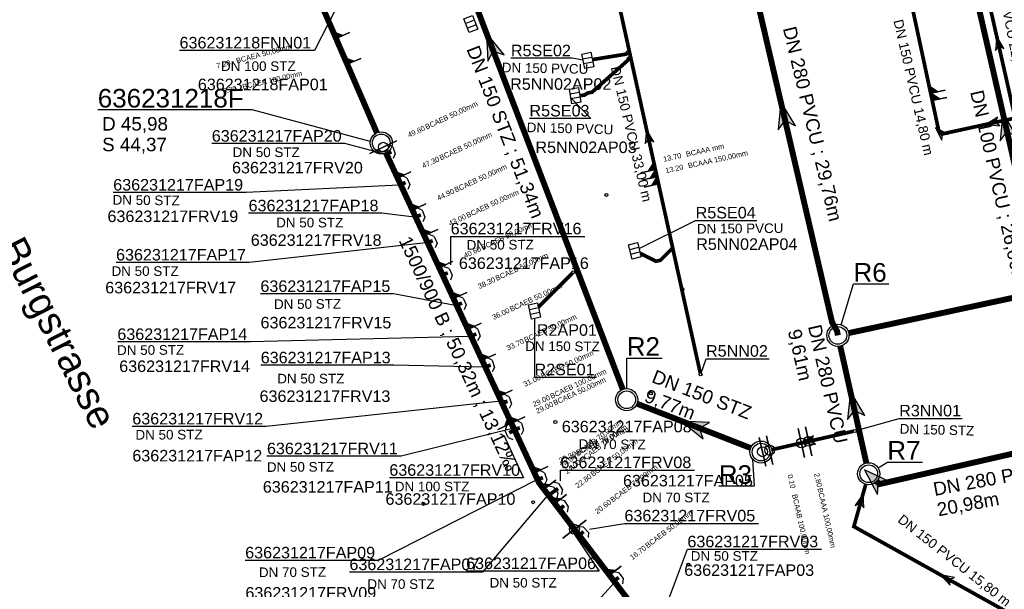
# Model space of a CAD drawing. Extents: x 356718 to 357658, y 5762241 to 5762615.
# Tile 90 of 157: x 357035 to 357102, y 5762405 to 5762443. Entities that reach past the tile are written whole.
import ezdxf
from ezdxf.enums import TextEntityAlignment as Align

# ---------------------------------------------------------------- set-up
doc = ezdxf.new("R2010")
doc.units = 0
doc.header["$MEASUREMENT"] = 0
doc.linetypes.add('AUSGEZOGEN', pattern=[0])
doc.linetypes.add('GESTRICHELT2', pattern=[4, 2, -2])
doc.layers.get('0').update_dxf_attribs({"linetype": 'AUSGEZOGEN'})
for name, color, linetype, true_color in [('111_00131_Symbol', 7, 'AUSGEZOGEN', 0x000000), ('111_00228_Schachtsymbol_nach_Sy', 7, 'AUSGEZOGEN', 0x000000), ('114_00133_Schachtnummer', 7, 'AUSGEZOGEN', 0x000000), ('114_10391_Deckelhoehe', 7, 'AUSGEZOGEN', 0x000000), ('114_10392_Schachtnummer', 7, 'AUSGEZOGEN', 0x000000), ('114_10393_Sohlhoehe', 7, 'AUSGEZOGEN', 0x000000), ('121_10374_Haltungen_Regenwasser', 5, 'GESTRICHELT2', 0x0000ff), ('121_10375_Haltungen_Schmutzwass', 7, 'AUSGEZOGEN', 0x800000), ('121_10397_Haltungen_Regenwasser', 5, 'GESTRICHELT2', 0x0000ff), ('121_10398_Haltungen_Schmutzwass', 7, 'AUSGEZOGEN', 0x800000), ('123_00048_Fliessrichtungspfeil', 7, 'AUSGEZOGEN', 0x000000), ('123_00137_Fliessrichtungspfeil', 7, 'AUSGEZOGEN', 0x000000), ('124_00118_Standard__Laenge___10', 7, 'AUSGEZOGEN', 0x000000), ('124_10395_Standard1', 7, 'AUSGEZOGEN', 0x000000), ('124_10626_Standard__Laenge____1', 7, 'AUSGEZOGEN', 0x000000), ('141_10677_Stutzen__alle__aus_DW', 7, 'AUSGEZOGEN', 0x000000), ('141_10868_Stutzen__141_', 7, 'AUSGEZOGEN', 0x000000), ('156_10394_Strassennamen_1_500', 7, 'AUSGEZOGEN', 0x000000), ('611_00541_Pkte', 3, 'AUSGEZOGEN', 0x00ff00)]:
    doc.layers.add(name, color=color, linetype=linetype, true_color=true_color)
doc.styles.add('ARIAL', font='arial.ttf', dxfattribs={"height": 1.5})
doc.styles.get("Standard").update_dxf_attribs({"font": 'arial.ttf', "height": 1})

# ---------------------------------------------------------------- blocks, each defined once
blk = doc.blocks.new('F00')
at = {"color": 0}
blk.add_circle((0, 0), 0.1, dxfattribs=at)
blk = doc.blocks.new('N03')
at = {"color": 0}
for radius in [0.75, 0.6]:
    blk.add_circle((0, 0), radius, dxfattribs=at)
blk = doc.blocks.new('ES')
at = {"color": 0, "linetype": 'AUSGEZOGEN'}
for points in [[(-0.494, -0.319), (-0.494, 0.306), (0.506, 0.306), (0.506, -0.319), (-0.494, -0.319)], [(-0.169, -0.319), (-0.169, 0.306)], [(0.156, -0.319), (0.156, 0.306)]]:
    blk.add_lwpolyline(points, dxfattribs=at)
blk = doc.blocks.new('TEILSTRECKE_E')
at = {"color": 0, "linetype": 'AUSGEZOGEN'}
for points in [[(0, 0.25), (-0.25, 0.5)], [(0, 0.25), (0, -0.25)], [(0, -0.25), (-0.25, -0.5)]]:
    blk.add_lwpolyline(points, dxfattribs=at)
blk = doc.blocks.new('FLI')
at = {"color": 0, "linetype": 'AUSGEZOGEN'}
blk.add_lwpolyline([(-0.4, 0), (-0.9, -0.6), (0.9, 0), (-0.9, 0.6), (-0.4, 0)], close=True, dxfattribs=at)
at = {"color": 0}
for points in [[(-0.4, 0), (0.9, 0), (-0.9, 0.6)], [(-0.9, -0.6), (0.9, 0), (-0.4, 0)]]:
    blk.add_solid(points, dxfattribs=at)

msp = doc.modelspace()

# ---------------------------------------------------------------- linework, layer by layer
at = {"layer": '114_00133_Schachtnummer', "color": 18, "linetype": 'AUSGEZOGEN', "true_color": 0x000000}
for points in [[(357057.143, 5762445.05), (357055.209, 5762441.239), (357046.068, 5762441.239)], [(357073.409, 5762440.579), (357072.667, 5762440.709), (357068.517, 5762440.709)], [(357072.578, 5762438.039), (357073.927, 5762436.635), (357069.777, 5762436.635)], [(357059.973, 5762434.217), (357057.268, 5762434.93), (357048.252, 5762434.93)], [(357060.944, 5762432.123), (357050.591, 5762431.62), (357041.574, 5762431.62)], [(357061.956, 5762429.952), (357059.762, 5762430.213), (357050.745, 5762430.213)], [(357077.201, 5762427.823), (357081.035, 5762429.733), (357085.185, 5762429.733)], [(357064.437, 5762426.715), (357064.437, 5762428.655), (357073.516, 5762428.655)], [(357062.758, 5762428.221), (357050.782, 5762426.885), (357041.765, 5762426.885)], [(357064.741, 5762423.972), (357060.563, 5762424.758), (357051.546, 5762424.758)], [(357070.121, 5762423.086), (357070.121, 5762419.117), (357074.271, 5762419.117)], [(357065.711, 5762421.879), (357050.87, 5762421.507), (357041.853, 5762421.507)], [(357066.682, 5762419.796), (357060.585, 5762419.926), (357051.568, 5762419.926)], [(357081.399, 5762419.404), (357081.739, 5762420.373), (357086.014, 5762420.373)], [(357068.266, 5762417.547), (357051.946, 5762415.789), (357042.867, 5762415.789)], [(357069.097, 5762415.752), (357061.071, 5762413.77), (357051.991, 5762413.77)], [(357091.912, 5762415.507), (357094.826, 5762416.333), (357099.101, 5762416.333)], [(357068.036, 5762415.192), (357069.36, 5762412.312), (357060.281, 5762412.312)], [(357071.878, 5762412.106), (357071.878, 5762412.83), (357080.957, 5762412.83)], [(357070.23, 5762412.153), (357059.532, 5762406.721), (357050.515, 5762406.721)], [(357070.979, 5762411.085), (357066.595, 5762405.927), (357057.578, 5762405.927)], [(357071.718, 5762410.112), (357074.501, 5762405.998), (357065.484, 5762405.998)], [(357073.835, 5762408.835), (357076.211, 5762409.224), (357085.29, 5762409.224)], [(357078.574, 5762402.429), (357080.477, 5762407.472), (357089.557, 5762407.472)], [(357075.841, 5762405.537), (357071.779, 5762401.121), (357080.858, 5762401.121)]]:
    msp.add_lwpolyline(points, dxfattribs=at)
at = {"layer": '114_10392_Schachtnummer', "color": 18, "linetype": 'AUSGEZOGEN', "true_color": 0x000000}
for points in [[(357058.988, 5762435.069), (357050.978, 5762437.217), (357040.526, 5762437.217)], [(357090.887, 5762422.667), (357091.727, 5762425.429), (357094.119, 5762425.429)], [(357076.365, 5762418.347), (357076.365, 5762420.414), (357078.757, 5762420.414)], [(357084.882, 5762413.58), (357084.995, 5762411.743), (357082.603, 5762411.743)], [(357093.395, 5762412.983), (357094.022, 5762413.378), (357096.414, 5762413.378)]]:
    msp.add_lwpolyline(points, dxfattribs=at)
at = {"layer": '121_10374_Haltungen_Regenwasser', "color": 5, "linetype": 'GESTRICHELT2', "true_color": 0x0000ff, "const_width": 0.4}
for points in [[(357076.097, 5762418.297), (357058.039, 5762465.446)], [(357059.435, 5762435.67), (357051.218, 5762454.625)], [(357090.669, 5762421.95), (357090.617, 5762422.241), (357090.273, 5762422.849), (357083.914, 5762450.172)], [(357086.167, 5762392.957), (357083.884, 5762394.343), (357070.423, 5762411.971), (357060.049, 5762434.302)], [(357120.698, 5762428.389), (357091.402, 5762422.107)], [(357092.597, 5762413.315), (357090.832, 5762421.218)], [(357084.767, 5762414.323), (357077.064, 5762417.325)], [(357112.86, 5762416.305), (357093.483, 5762411.882), (357093.298, 5762412.061)]]:
    msp.add_lwpolyline(points, dxfattribs=at)
at = {"layer": '121_10375_Haltungen_Schmutzwass', "color": 16, "linetype": 'AUSGEZOGEN', "true_color": 0x800000, "const_width": 0.4}
msp.add_lwpolyline([(357104.773, 5762424.195), (357099.313, 5762448.08)], dxfattribs=at)
at = {"layer": '121_10397_Haltungen_Regenwasser', "color": 5, "linetype": 'GESTRICHELT2', "true_color": 0x0000ff, "const_width": 0.25}
for points in [[(357104.263, 5762437.006), (357097.717, 5762435.582), (357097.505, 5762435.794), (357093.967, 5762452.29), (357093.94, 5762454.486), (357093.795, 5762454.619), (357081.478, 5762452.555), (357080.197, 5762451.296)], [(357081.344, 5762419.408), (357074.252, 5762451.556), (357073.749, 5762451.556), (357073.747, 5762451.554)], [(357074.038, 5762440.619), (357076.309, 5762440.986), (357076.383, 5762441.056)], [(357073.185, 5762438.195), (357073.472, 5762438.202), (357073.723, 5762438.36), (357074.014, 5762438.413), (357076.408, 5762440.543), (357076.467, 5762440.622)], [(357060.42, 5762434.386), (357060.162, 5762434.256)], [(357061.382, 5762432.302), (357061.133, 5762432.172)], [(357062.418, 5762430.112), (357062.147, 5762429.991)], [(357063.223, 5762428.358), (357062.952, 5762428.261)], [(357077.284, 5762427.503), (357078.353, 5762426.97), (357078.644, 5762427.036), (357079.354, 5762427.746)], [(357064.246, 5762426.178), (357063.965, 5762426.083)], [(357070.379, 5762423.861), (357072.669, 5762426.151)], [(357065.201, 5762424.15), (357064.93, 5762424.012)], [(357066.172, 5762422.054), (357065.901, 5762421.924)], [(357067.146, 5762419.947), (357066.874, 5762419.834)], [(357068.285, 5762417.489), (357068.014, 5762417.383)], [(357069.115, 5762415.692), (357068.856, 5762415.575)], [(357068.403, 5762415.352), (357068.676, 5762415.489)], [(357091.718, 5762415.458), (357086.198, 5762414.216)], [(357070.684, 5762412.326), (357070.419, 5762412.218)], [(357071.715, 5762411.589), (357071.153, 5762411.18)], [(357105.28, 5762402.355), (357104.295, 5762402.026), (357091.754, 5762409.011), (357092.557, 5762411.861)], [(357071.387, 5762411.356), (357071.152, 5762411.181)], [(357072.118, 5762410.423), (357071.879, 5762410.23)], [(357073.443, 5762408.669), (357073.213, 5762408.481)], [(357075.821, 5762405.565), (357075.582, 5762405.38)]]:
    msp.add_lwpolyline(points, dxfattribs=at)
at = {"layer": '121_10398_Haltungen_Schmutzwass', "color": 16, "linetype": 'AUSGEZOGEN', "true_color": 0x800000, "const_width": 0.25}
msp.add_lwpolyline([(357104.702, 5762430.376), (357104.596, 5762430.866), (357103.815, 5762431.646), (357099.251, 5762451.834), (357097.33, 5762451.868)], dxfattribs=at)
at = {"layer": '141_10677_Stutzen__alle__aus_DW', "color": 18, "linetype": 'AUSGEZOGEN', "true_color": 0x000000}
for points in [[(357097.065, 5762437.848), (357097.553, 5762437.953), (357096.96, 5762438.337)], [(357097.065, 5762437.848), (357098.042, 5762438.058)], [(357078.415, 5762432.688), (357078.307, 5762433.177), (357077.926, 5762432.581)], [(357078.415, 5762432.688), (357077.438, 5762432.473)], [(357078.522, 5762432.2), (357078.415, 5762432.688), (357078.034, 5762432.092)], [(357078.522, 5762432.2), (357077.546, 5762431.985)], [(357085.783, 5762413.097), (357085.344, 5762415.049)], [(357088.417, 5762413.69), (357087.978, 5762415.641)]]:
    msp.add_lwpolyline(points, close=True, dxfattribs=at)
at = {"layer": '141_10677_Stutzen__alle__aus_DW', "color": 18, "true_color": 0x000000}
for centre in [(357085.564, 5762414.073), (357088.198, 5762414.666)]:
    msp.add_circle(centre, 0.333, dxfattribs=at)
for points in [[(357097.065, 5762437.848), (357097.553, 5762437.953), (357096.96, 5762438.337)], [(357078.415, 5762432.688), (357078.307, 5762433.177), (357077.926, 5762432.581)], [(357078.522, 5762432.2), (357078.415, 5762432.688), (357078.034, 5762432.092)]]:
    msp.add_solid(points, dxfattribs=at)
at = {"layer": '141_10868_Stutzen__141_', "color": 18, "linetype": 'AUSGEZOGEN', "true_color": 0x000000}
for points in [[(357056.671, 5762442.047), (357057.129, 5762442.246), (357056.472, 5762442.506)], [(357056.671, 5762442.047), (357057.588, 5762442.445)], [(357057.426, 5762440.304), (357057.885, 5762440.502), (357057.227, 5762440.762)], [(357057.426, 5762440.304), (357058.344, 5762440.701)], [(357096.96, 5762438.337), (357097.449, 5762438.442), (357096.855, 5762438.826)], [(357096.96, 5762438.337), (357097.937, 5762438.547)], [(357060.777, 5762435.109), (357058.963, 5762434.266)], [(357078.307, 5762433.177), (357077.33, 5762432.961)], [(357078.307, 5762433.177), (357078.199, 5762433.665), (357077.819, 5762433.069)], [(357078.415, 5762432.688), (357078.307, 5762433.177), (357077.926, 5762432.581)], [(357060.839, 5762432.602), (357061.292, 5762432.812), (357060.628, 5762433.055)], [(357060.839, 5762432.602), (357061.746, 5762433.023)], [(357078.415, 5762432.688), (357077.438, 5762432.473)], [(357061.85, 5762430.425), (357062.303, 5762430.636), (357061.639, 5762430.879)], [(357061.85, 5762430.425), (357062.757, 5762430.847)], [(357062.65, 5762428.702), (357063.104, 5762428.913), (357062.44, 5762429.156)], [(357062.65, 5762428.702), (357063.557, 5762429.123)], [(357063.662, 5762426.526), (357064.115, 5762426.736), (357063.451, 5762426.979)], [(357063.662, 5762426.526), (357064.568, 5762426.947)], [(357064.631, 5762424.44), (357065.084, 5762424.65), (357064.42, 5762424.893)], [(357064.631, 5762424.44), (357065.537, 5762424.861)], [(357065.6, 5762422.354), (357066.053, 5762422.564), (357065.389, 5762422.807)], [(357065.6, 5762422.354), (357066.507, 5762422.775)], [(357066.569, 5762420.268), (357067.022, 5762420.478), (357066.358, 5762420.721)], [(357066.569, 5762420.268), (357067.476, 5762420.689)], [(357067.706, 5762417.819), (357068.16, 5762418.03), (357067.496, 5762418.273)], [(357067.706, 5762417.819), (357068.613, 5762418.24)], [(357068.549, 5762416.005), (357068.338, 5762416.459), (357068.095, 5762415.795)], [(357068.549, 5762416.005), (357069.002, 5762416.216), (357068.338, 5762416.459)], [(357068.549, 5762416.005), (357069.456, 5762416.427)], [(357068.549, 5762416.005), (357067.642, 5762415.584)], [(357088.905, 5762413.8), (357088.466, 5762415.751)], [(357086.271, 5762413.207), (357085.832, 5762415.158)], [(357070.108, 5762412.65), (357070.561, 5762412.86), (357069.897, 5762413.103)], [(357070.108, 5762412.65), (357071.015, 5762413.071)], [(357070.758, 5762411.533), (357071.155, 5762411.836), (357070.454, 5762411.93)], [(357070.758, 5762411.533), (357071.155, 5762411.836), (357070.454, 5762411.93)], [(357070.758, 5762411.533), (357071.553, 5762412.139)], [(357070.758, 5762411.533), (357071.553, 5762412.139)], [(357071.486, 5762410.579), (357072.281, 5762411.186)], [(357071.486, 5762410.579), (357071.883, 5762410.882), (357071.183, 5762410.976)], [(357073.616, 5762409.437), (357072.026, 5762408.223)], [(357075.188, 5762405.731), (357075.586, 5762406.034), (357074.885, 5762406.128)], [(357075.188, 5762405.731), (357075.983, 5762406.338)]]:
    msp.add_lwpolyline(points, close=True, dxfattribs=at)
at = {"layer": '141_10868_Stutzen__141_', "color": 18, "true_color": 0x000000}
for centre in [(357059.87, 5762434.688), (357088.685, 5762414.776), (357086.051, 5762414.183), (357072.821, 5762408.83)]:
    msp.add_circle(centre, 0.333, dxfattribs=at)
for points in [[(357056.671, 5762442.047), (357057.129, 5762442.246), (357056.472, 5762442.506)], [(357057.426, 5762440.304), (357057.885, 5762440.502), (357057.227, 5762440.762)], [(357096.96, 5762438.337), (357097.449, 5762438.442), (357096.855, 5762438.826)], [(357078.307, 5762433.177), (357078.199, 5762433.665), (357077.819, 5762433.069)], [(357078.415, 5762432.688), (357078.307, 5762433.177), (357077.926, 5762432.581)], [(357060.839, 5762432.602), (357061.292, 5762432.812), (357060.628, 5762433.055)], [(357061.85, 5762430.425), (357062.303, 5762430.636), (357061.639, 5762430.879)], [(357062.65, 5762428.702), (357063.104, 5762428.913), (357062.44, 5762429.156)], [(357063.662, 5762426.526), (357064.115, 5762426.736), (357063.451, 5762426.979)], [(357064.631, 5762424.44), (357065.084, 5762424.65), (357064.42, 5762424.893)], [(357065.6, 5762422.354), (357066.053, 5762422.564), (357065.389, 5762422.807)], [(357066.569, 5762420.268), (357067.022, 5762420.478), (357066.358, 5762420.721)], [(357067.706, 5762417.819), (357068.16, 5762418.03), (357067.496, 5762418.273)], [(357068.549, 5762416.005), (357068.338, 5762416.459), (357068.095, 5762415.795)], [(357068.549, 5762416.005), (357069.002, 5762416.216), (357068.338, 5762416.459)], [(357070.108, 5762412.65), (357070.561, 5762412.86), (357069.897, 5762413.103)], [(357070.758, 5762411.533), (357071.155, 5762411.836), (357070.454, 5762411.93)], [(357070.758, 5762411.533), (357071.155, 5762411.836), (357070.454, 5762411.93)], [(357071.486, 5762410.579), (357071.883, 5762410.882), (357071.183, 5762410.976)], [(357075.188, 5762405.731), (357075.586, 5762406.034), (357074.885, 5762406.128)]]:
    msp.add_solid(points, dxfattribs=at)

# ---------------------------------------------------------------- block references
at = {"layer": '111_00131_Symbol', "color": 18, "true_color": 0x000000}
for name, p, rotation in [('ES', (357065.795, 5762443.023), 111.2), ('ES', (357073.736, 5762440.57), 280.9), ('ES', (357072.876, 5762438.188), 279.9), ('TEILSTRECKE_E', (357060.6, 5762434.477), 19.9), ('F00', (357060.073, 5762434.211), 295.1), ('TEILSTRECKE_E', (357061.56, 5762432.394), 23.1), ('F00', (357061.044, 5762432.126), 295.1), ('TEILSTRECKE_E', (357062.601, 5762430.194), 21.7), ('F00', (357062.056, 5762429.95), 295.1), ('TEILSTRECKE_E', (357063.412, 5762428.425), 23.8), ('F00', (357062.858, 5762428.227), 295.1), ('ES', (357076.921, 5762427.684), 284.5000000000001), ('TEILSTRECKE_E', (357064.437, 5762426.242), 25), ('F00', (357063.87, 5762426.051), 295.1), ('TEILSTRECKE_E', (357065.379, 5762424.241), 24), ('F00', (357064.841, 5762423.966), 295.1), ('ES', (357070.121, 5762423.603), 282.1), ('TEILSTRECKE_E', (357066.355, 5762422.141), 16.4), ('F00', (357065.811, 5762421.881), 295.1), ('TEILSTRECKE_E', (357067.331, 5762420.025), 17.2), ('F00', (357066.782, 5762419.795), 295.1), ('TEILSTRECKE_E', (357068.472, 5762417.561), 18.7), ('F00', (357067.921, 5762417.347), 295.1), ('TEILSTRECKE_E', (357068.224, 5762415.262), 204.3), ('TEILSTRECKE_E', (357069.299, 5762415.775), 17.1), ('F00', (357068.765, 5762415.534), 295.1), ('F00', (357068.765, 5762415.534), 295.1), ('TEILSTRECKE_E', (357070.87, 5762412.401), 18.7), ('F00', (357070.326, 5762412.18), 295.1), ('TEILSTRECKE_E', (357071.548, 5762411.475), 34), ('TEILSTRECKE_E', (357071.878, 5762411.707), 30.1), ('F00', (357071.072, 5762411.121), 307.4), ('F00', (357071.072, 5762411.121), 307.4), ('TEILSTRECKE_E', (357072.275, 5762410.549), 32), ('F00', (357071.801, 5762410.167), 307.4), ('TEILSTRECKE_E', (357073.598, 5762408.796), 42.8), ('F00', (357073.136, 5762408.418), 307.4), ('TEILSTRECKE_E', (357075.979, 5762405.687), 36.6), ('F00', (357075.503, 5762405.319), 307.4)]:
    msp.add_blockref(name, p, dxfattribs=dict(at, rotation=rotation))
for p in [(357076.455, 5762441.125), (357076.527, 5762440.702), (357079.425, 5762427.817), (357072.74, 5762426.222), (357081.366, 5762419.31), (357091.816, 5762415.48)]:
    msp.add_blockref('F00', p, dxfattribs=at)
at = {"layer": '111_00228_Schachtsymbol_nach_Sy', "color": 18, "true_color": 0x000000}
for p in [(357059.733, 5762434.982), (357090.669, 5762421.95), (357076.365, 5762417.597), (357085.466, 5762414.051), (357092.76, 5762412.583)]:
    msp.add_blockref('N03', p, dxfattribs=at)
at = {"layer": '123_00048_Fliessrichtungspfeil', "color": 18, "true_color": 0x000000}
for p, rotation in [((357067.184, 5762441.568), 110.9), ((357087.008, 5762436.876), 103.1), ((357102.043, 5762436.138), 102.8), ((357091.715, 5762417.266), 102.5), ((357080.916, 5762415.824), 158.7), ((357093.122, 5762412.232), 135.8)]:
    msp.add_blockref('FLI', p, dxfattribs=dict(at, rotation=rotation))
at = {"layer": '123_00137_Fliessrichtungspfeil', "color": 18, "true_color": 0x000000, "xscale": 0.5, "yscale": 0.5, "zscale": 0.5}
for p, rotation in [((357101.533, 5762441.74), 102.7), ((357101.136, 5762436.326), 192.3), ((357077.809, 5762435.433), 102.4), ((357097.611, 5762435.688), 134.9), ((357088.641, 5762414.765), 192.7), ((357092.257, 5762410.797), 74.2), ((357098.025, 5762405.519), 150.8)]:
    msp.add_blockref('FLI', p, dxfattribs=dict(at, rotation=rotation))
at = {"layer": '611_00541_Pkte', "color": 3, "true_color": 0x00ff00}
for p in [(357076.488, 5762440.675), (357076.554, 5762440.742), (357076.567, 5762440.742), (357074.989, 5762431.461), (357080.139, 5762425.065), (357078.005, 5762418.02), (357071.527, 5762416.09), (357062.589, 5762410.54), (357070.027, 5762410.658), (357080.545, 5762406.431)]:
    msp.add_blockref('F00', p, dxfattribs=at)

# ---------------------------------------------------------------- texts
at = {"layer": '114_00133_Schachtnummer', "color": 18, "true_color": 0x000000, "style": 'ARIAL'}
for s, height, p in [('636231218FNN01', 0.78136, (357046.068, 5762442.155)), ('R5SE02', 0.7814, (357068.517, 5762441.625)), ('636231218FAP01', 0.78136, (357047.306, 5762439.329)), ('R5NN02AP02', 0.7814, (357068.469, 5762439.355)), ('R5SE03', 0.7814, (357069.777, 5762437.551)), ('636231217FAP20', 0.78136, (357048.252, 5762435.846)), ('R5NN02AP03', 0.7814, (357070.178, 5762435.074)), ('636231217FRV20', 0.78136, (357049.624, 5762433.696)), ('636231217FAP19', 0.78136, (357041.574, 5762432.536)), ('636231217FAP18', 0.78136, (357050.745, 5762431.129)), ('636231217FRV19', 0.78136, (357041.185, 5762430.402)), ('R5SE04', 0.7814, (357081.035, 5762430.649)), ('636231217FRV16', 0.78136, (357064.437, 5762429.571)), ('636231217FRV18', 0.78136, (357050.893, 5762428.793)), ('R5NN02AP04', 0.7814, (357081.072, 5762428.52)), ('636231217FAP17', 0.78136, (357041.765, 5762427.801)), ('636231217FAP16', 0.78136, (357064.994, 5762427.23)), ('636231217FRV17', 0.78136, (357041.033, 5762425.576)), ('636231217FAP15', 0.78136, (357051.546, 5762425.674)), ('636231217FRV15', 0.78136, (357051.555, 5762423.204)), ('636231217FAP14', 0.78136, (357041.853, 5762422.423)), ('R2AP01', 0.7814, (357070.279, 5762422.705)), ('R5NN02', 0.7814, (357081.739, 5762421.289)), ('636231217FAP13', 0.78136, (357051.568, 5762420.842)), ('636231217FRV14', 0.78136, (357041.981, 5762420.253)), ('R2SE01', 0.7814, (357070.121, 5762420.033)), ('636231217FRV13', 0.78136, (357051.489, 5762418.227)), ('R3NN01', 0.7814, (357094.826, 5762417.249)), ('636231217FRV12', 0.78136, (357042.867, 5762416.705)), ('636231217FAP08', 0.78136, (357071.965, 5762416.169)), ('636231217FRV11', 0.78136, (357051.991, 5762414.686)), ('636231217FAP12', 0.78136, (357042.87, 5762414.2)), ('636231217FRV08', 0.78136, (357071.878, 5762413.746)), ('636231217FRV10', 0.78136, (357060.281, 5762413.228)), ('636231217FAP05', 0.78136, (357076.113, 5762412.507)), ('636231217FAP11', 0.78136, (357051.709, 5762412.086)), ('636231217FAP10', 0.78136, (357060.021, 5762411.265)), ('636231217FRV05', 0.78136, (357076.211, 5762410.14)), ('636231217FRV03', 0.78136, (357080.477, 5762408.388)), ('636231217FAP09', 0.78136, (357050.515, 5762407.637)), ('636231217FAP07', 0.78136, (357057.578, 5762406.843)), ('636231217FAP06', 0.78136, (357065.484, 5762406.914)), ('636231217FAP03', 0.78136, (357080.262, 5762406.453)), ('636231217FRV09', 0.78136, (357050.53, 5762404.915))]:
    msp.add_text(s, height=height, dxfattribs=at).set_placement(p, align=Align.TOP_LEFT)
at = {"layer": '114_10391_Deckelhoehe', "color": 18, "true_color": 0x000000, "style": 'ARIAL'}
msp.add_text('D 45,98', height=0.9116, dxfattribs=at).set_placement((357040.822, 5762436.727), align=Align.TOP_LEFT)
at = {"layer": '114_10392_Schachtnummer', "color": 18, "true_color": 0x000000, "style": 'ARIAL'}
for s, p in [('636231218F', (357040.526, 5762438.634)), ('R6', (357091.727, 5762426.845)), ('R2', (357076.365, 5762421.83)), ('R7', (357094.022, 5762414.794)), ('R3', (357082.603, 5762413.159))]:
    msp.add_text(s, height=1.2601, dxfattribs=at).set_placement(p, align=Align.TOP_LEFT)
at = {"layer": '114_10393_Sohlhoehe', "color": 18, "true_color": 0x000000, "style": 'ARIAL'}
msp.add_text('S 44,37', height=0.9116, dxfattribs=at).set_placement((357040.822, 5762435.327), align=Align.TOP_LEFT)
at = {"layer": '124_00118_Standard__Laenge___10', "color": 18, "true_color": 0x000000, "style": 'ARIAL'}
for s, rotation, p in [('DN 100 PVCU 22,50 m', 281, (357101.731, 5762447.841)), ('DN 150 PVCU 14,80 m', 282.9, (357095.067, 5762443.396)), ('DN 150 PVCU 33,00 m', 283.4, (357075.908, 5762440.236)), ('DN 150 PVCU 15,80 m', 321.8, (357095.075, 5762409.878))]:
    msp.add_text(s, height=0.65113, rotation=rotation, dxfattribs=at).set_placement(p, align=Align.TOP_LEFT)
at = {"layer": '124_10395_Standard1', "color": 18, "true_color": 0x000000, "style": 'ARIAL'}
for s, height, rotation, p in [('DN 280 PVCU ; 29,76m', 0.91158, 283.5, (357087.826, 5762442.948)), ('DN 150 STZ ; 51,34m', 0.91158, 291.1, (357066.345, 5762441.666)), ('DN 100 PVCU ; 26,00m', 0.91158, 282.9, (357100.513, 5762438.634)), ('1500/900 B ; 50,32m ; 13,12‰', 0.91158, 295, (357061.722, 5762428.77)), ('DN 280 PVCU', 0.91158, 282.8, (357089.528, 5762422.762)), ('9,61m', 0.9116, 282.8, (357088.162, 5762422.454)), ('DN 150 STZ', 0.9116, 338.8, (357078.32, 5762419.651)), ('9,77m', 0.9116, 338.8, (357077.814, 5762418.345)), ('DN 280 PVCU', 0.91158, 10.5, (357097.062, 5762411.974)), ('20,98m', 0.9116, 10.5, (357097.317, 5762410.597))]:
    msp.add_text(s, height=height, rotation=rotation, dxfattribs=at).set_placement(p, align=Align.TOP_LEFT)
at = {"layer": '124_10626_Standard__Laenge____1', "color": 18, "true_color": 0x000000, "style": 'ARIAL'}
for s, p in [('DN 100 STZ', (357048.877, 5762440.499)), ('DN 50 STZ', (357041.459, 5762426.628)), ('DN 50 STZ', (357052.684, 5762419.349)), ('DN 100 STZ', (357060.652, 5762412.047)), ('DN 70 STZ', (357077.435, 5762411.301)), ('DN 50 STZ', (357080.704, 5762407.345)), ('DN 70 STZ', (357058.794, 5762405.443)), ('DN 50 STZ', (357067.072, 5762405.533))]:
    msp.add_text(s, height=0.6511, dxfattribs=at).set_placement(p, align=Align.TOP_LEFT)
for s, height, rotation, p in [('DN 150 PVCU', 0.65113, 358.9, (357067.907, 5762440.415)), ('DN 150 PVCU', 0.65113, 358.5, (357069.597, 5762436.361)), ('DN 50 STZ', 0.6511, 359.9, (357049.665, 5762434.676)), ('DN 50 STZ', 0.6511, 359.3, (357041.533, 5762431.455)), ('DN 50 STZ', 0.6511, 359.9, (357052.614, 5762429.914)), ('DN 150 PVCU', 0.65113, 0.5, (357081.115, 5762429.488)), ('DN 50 STZ', 0.6511, 0.3, (357065.52, 5762428.399)), ('DN 50 STZ', 0.6511, 0.3, (357052.462, 5762424.387)), ('DN 50 STZ', 0.6511, 0.2, (357041.832, 5762421.279)), ('DN 150 STZ', 0.6511, 359.8, (357069.487, 5762421.546)), ('DN 150 STZ', 0.6511, 358.4, (357094.87, 5762415.958)), ('DN 50 STZ', 0.6511, 0.2, (357043.078, 5762415.548)), ('DN 70 STZ', 0.6511, 359.7, (357073.106, 5762414.916)), ('DN 50 STZ', 0.6511, 0.3, (357051.979, 5762413.362)), ('DN 70 STZ', 0.6511, 0.3, (357051.442, 5762406.239))]:
    msp.add_text(s, height=height, rotation=rotation, dxfattribs=at).set_placement(p, align=Align.TOP_LEFT)
at = {"layer": '141_10677_Stutzen__alle__aus_DW', "color": 18, "true_color": 0x000000}
for s, rotation, p in [('31.55', 12.1, (357098.688, 5762438.2)), ('19.93', 12.4, (357080.036, 5762433.05)), ('20.43', 12.4, (357080.143, 5762432.562)), ('2.80', 282.7, (357088.567, 5762413.045)), ('0.10', 282.7, (357085.933, 5762412.452))]:
    msp.add_text(s, height=0.00707, rotation=rotation, dxfattribs=at).set_placement(p, align=Align.TOP_RIGHT)
for s, rotation, p in [('BCAAA 125,00mm', 12.1, (357098.689, 5762438.201)), ('BCAAA mm', 12.4, (357080.037, 5762433.05)), ('BCAAA 150,00mm', 12.4, (357080.145, 5762432.562)), ('BCAAB 100,00mm', 282.7, (357085.933, 5762412.451)), ('BCAAA 100,00mm', 282.7, (357088.568, 5762413.044))]:
    msp.add_text(s, height=0.00707, rotation=rotation, dxfattribs=at).set_placement(p, align=Align.TOP_LEFT)
at = {"layer": '141_10868_Stutzen__141_', "color": 18, "true_color": 0x000000}
for s, height, rotation, p in [('BCAEA 50,00mm', 0.35326, 14.8, (357049.863, 5762440.703)), ('7.20', 0.3533, 14.8, (357048.536, 5762440.352)), ('BCAEA 100,00mm', 0.35326, 12.9, (357050.291, 5762438.95)), ('5.30', 0.3533, 12.9, (357048.952, 5762438.643)), ('BCAEB 50,00mm', 0.35326, 24.9, (357062.657, 5762436.199)), ('BCAEB 50,00mm', 0.35326, 24.9, (357063.626, 5762434.113)), ('BCAAA mm', 0.3533, 12.4, (357080.343, 5762434.382)), ('13.70', 0.3533, 12.4, (357078.811, 5762434.046)), ('BCAAA 150,00mm', 0.35326, 12.4, (357080.482, 5762433.601)), ('BCAEB 50,00mm', 0.35326, 24.9, (357064.637, 5762431.936)), ('13.20', 0.3533, 12.4, (357078.951, 5762433.264)), ('BCAEB 50,00mm', 0.35326, 24.9, (357065.438, 5762430.213)), ('BCAEB 50,00mm', 0.35326, 24.9, (357066.449, 5762428.036)), ('BCAEB 50,00mm', 0.35326, 24.9, (357067.418, 5762425.95)), ('BCAEB 50,00mm', 0.35326, 24.9, (357068.387, 5762423.865)), ('BCAEB 50,00mm', 0.35326, 24.9, (357069.356, 5762421.779)), ('BCAEB 50,00mm', 0.35326, 24.9, (357070.494, 5762419.33)), ('BCAEB 100,00mm', 0.35326, 24.9, (357071.126, 5762417.97)), ('BCAEA 50,00mm', 0.35326, 24.9, (357071.336, 5762417.516)), ('BCAEB 70,00mm', 0.35326, 37.3, (357072.838, 5762414.005)), ('BCAEB 70,00mm', 0.35326, 37.3, (357073.141, 5762413.607)), ('BCAEB 70,00mm', 0.35326, 24.9, (357072.895, 5762414.161)), ('BCAEA 50,00mm', 0.35326, 37.3, (357073.869, 5762412.654)), ('BCAEB 70,00mm', 0.35326, 37.3, (357075.205, 5762410.905)), ('0.10', 0.3533, 282.7, (357087.604, 5762412.575)), ('BCAAB 100,00mm', 0.35326, 282.7, (357087.906, 5762411.235)), ('BCAAA 100,00mm', 0.35326, 282.7, (357089.63, 5762411.659)), ('BCAEB 50,00mm', 0.35326, 37.3, (357077.572, 5762407.806))]:
    msp.add_text(s, height=height, rotation=rotation, dxfattribs=at).set_placement(p, align=Align.TOP_LEFT)
for s, rotation, p in [('49.60', 24.9, (357062.595, 5762436.17)), ('47.30', 24.9, (357063.564, 5762434.084)), ('44.90', 24.9, (357064.576, 5762431.907)), ('43.00', 24.9, (357065.376, 5762430.184)), ('40.60', 24.9, (357066.387, 5762428.008)), ('38.30', 24.9, (357067.356, 5762425.922)), ('36.00', 24.9, (357068.325, 5762423.836)), ('33.70', 24.9, (357069.294, 5762421.75)), ('31.00', 24.9, (357070.432, 5762419.301)), ('29.00', 24.9, (357071.064, 5762417.941)), ('29.00', 24.9, (357071.275, 5762417.487)), ('25.30', 24.9, (357072.833, 5762414.132)), ('24.00', 37.3, (357072.784, 5762413.963)), ('24.00', 37.3, (357073.087, 5762413.566)), ('22.80', 37.3, (357073.815, 5762412.612)), ('2.80', 282.7, (357089.615, 5762411.725)), ('20.60', 37.3, (357075.15, 5762410.864)), ('16.70', 37.3, (357077.517, 5762407.764))]:
    msp.add_text(s, height=0.3533, rotation=rotation, dxfattribs=at).set_placement(p, align=Align.TOP_RIGHT)
at = {"layer": '156_10394_Strassennamen_1_500', "color": 18, "true_color": 0x000000, "style": 'ARIAL'}
msp.add_text('Burgstrasse', height=1.89022, rotation=297, dxfattribs=at).set_placement((357035.486, 5762428.827), align=Align.TOP_LEFT)

doc.saveas('drawing.dxf')
